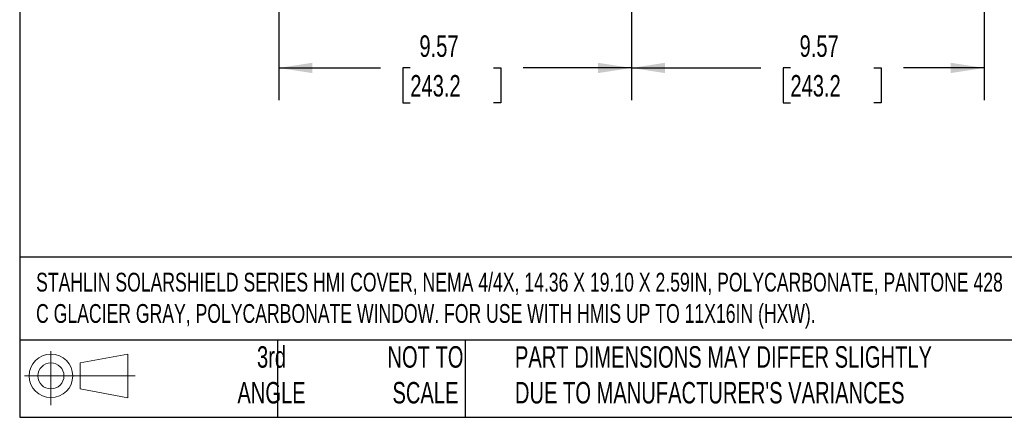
# Model space of a CAD drawing. Header units: inches. Extents: x 1.7 to 75.2, y 1.7 to 57.7.
# Tile 1 of 27: x 1.7 to 28.5, y 1.7 to 12.6. Entities that reach past the tile are written whole.
import ezdxf

# ---------------------------------------------------------------- set-up
doc = ezdxf.new("R2010")
doc.units = ezdxf.units.IN
doc.header["$LTSCALE"] = 7
doc.header["$MEASUREMENT"] = 0
doc.layers.add('DIMENSIONS', color=140, linetype='Continuous', lineweight=25)
doc.layers.add('TEXT', color=140, linetype='Continuous', lineweight=25)
doc.styles.add('SLDTEXTSTYLE0', font='TXT', dxfattribs={"width": 0.7})
doc.dimstyles.new('SLDDIMSTYLE0', dxfattribs={"dimtxt": 0.594727, "dimasz": 0.91, "dimexe": 0, "dimexo": 0.0625, "dimgap": 0.148682, "dimtad": 0, "dimtih": 1, "dimtoh": 1, "dimrnd": 1e-09, "dimzin": 12, "dimdsep": 46, "dimtxsty": 'SLDTEXTSTYLE0', "dimsah": 1, "dimcen": 0.09, "dimadec": 0, "dimazin": 3, "dimtfac": 1, "dimtofl": 0, "dimtmove": 0, "dimatfit": 3, "dimfxl": 0, "dimfrac": 2, "dimtolj": 1, "dimtzin": 12, "dimarcsym": 0})

# ---------------------------------------------------------------- blocks, each defined once
blk = doc.blocks.new('Block11')
at = {"color": 7, "linetype": 'Continuous', "lineweight": 18}
for p, q in [((0.713, 1.464), (0.713, 0)), ((1.51, 1.148), (2.804, 1.387)), ((2.804, 1.387), (2.804, 0.202)), ((1.51, 0.44), (1.51, 1.148)), ((0, 0.794), (2.997, 0.794)), ((1.51, 0.44), (2.804, 0.202))]:
    blk.add_line(p, q, dxfattribs=at)
for radius in [0.593, 0.354]:
    blk.add_circle((0.713, 0.794), radius, dxfattribs=at)
blk = doc.blocks.new('Block12')
at = {"color": 7, "linetype": 'Continuous'}
blk.add_blockref('Block11', (0, 0), dxfattribs=at)
blk = doc.blocks.new('_D')
at = {"layer": 'DIMENSIONS'}
for p, q in [((8.779, 22.191), (8.779, 10.368)), ((18.352, 14.437), (18.352, 10.368)), ((8.779, 11.243), (11.544, 11.243)), ((12.35, 11.243), (12.15, 11.243)), ((12.15, 11.243), (12.15, 10.298)), ((14.612, 11.243), (14.811, 11.243)), ((14.811, 11.243), (14.811, 10.298)), ((18.352, 11.243), (15.417, 11.243)), ((12.15, 10.298), (12.35, 10.298)), ((14.811, 10.298), (14.612, 10.298))]:
    blk.add_line(p, q, dxfattribs=at)
for points in [[(8.779, 11.243), (9.689, 11.103), (9.689, 11.383)], [(18.352, 11.243), (17.442, 11.383), (17.442, 11.103)]]:
    blk.add_solid(points, dxfattribs=at)
at = {"layer": 'DIMENSIONS', "char_height": 0.5833, "attachment_point": 1, "style": 'SLDTEXTSTYLE0'}
for s, insert in [('9.57', (12.597, 12.128)), ('243.2', (12.35, 11.05))]:
    blk.add_mtext(s, dxfattribs=dict(at, insert=insert))
blk = doc.blocks.new('_D_1')
at = {"layer": 'DIMENSIONS'}
for p, q in [((27.925, 22.191), (27.925, 10.368)), ((18.352, 14.437), (18.352, 10.368)), ((18.352, 11.243), (21.859, 11.243)), ((22.665, 11.243), (22.466, 11.243)), ((22.466, 11.243), (22.466, 10.298)), ((24.927, 11.243), (25.127, 11.243)), ((25.127, 11.243), (25.127, 10.298)), ((27.925, 11.243), (25.733, 11.243)), ((22.466, 10.298), (22.665, 10.298)), ((25.127, 10.298), (24.927, 10.298))]:
    blk.add_line(p, q, dxfattribs=at)
for points in [[(18.352, 11.243), (19.262, 11.103), (19.262, 11.383)], [(27.925, 11.243), (27.015, 11.383), (27.015, 11.103)]]:
    blk.add_solid(points, dxfattribs=at)
at = {"layer": 'DIMENSIONS', "char_height": 0.5833, "attachment_point": 1, "style": 'SLDTEXTSTYLE0'}
for s, insert in [('9.57', (22.913, 12.128)), ('243.2', (22.665, 11.05))]:
    blk.add_mtext(s, dxfattribs=dict(at, insert=insert))

msp = doc.modelspace()

# ---------------------------------------------------------------- linework, layer by layer
at = {"layer": 'TEXT'}
for p, q in [((1.75, 57.75), (1.75, 1.75)), ((75.25, 6.098), (1.75, 6.098)), ((75.25, 3.85), (1.75, 3.85)), ((8.75, 3.85), (8.75, 1.75)), ((13.838, 3.85), (13.838, 1.75)), ((1.75, 1.75), (75.25, 1.75))]:
    msp.add_line(p, q, dxfattribs=at)

# ---------------------------------------------------------------- block references
msp.add_blockref('Block12', (1.884, 2.082), dxfattribs=at)

# ---------------------------------------------------------------- texts
at = {"layer": 'TEXT', "style": 'SLDTEXTSTYLE0'}
for s, insert, char_height, attachment_point in [('STAHLIN SOLARSHIELD SERIES HMI COVER, NEMA 4/4X, 14.36 X 19.10 X 2.59IN, POLYCARBONATE, PANTONE 428 ^JC GLACIER GRAY, POLYCARBONATE WINDOW. FOR USE WITH HMIS UP TO 11X16IN (HXW).', (2.195, 5.678), 0.510417, 1), ('3rd^JANGLE', (8.584, 3.683), 0.5833, 2), ('NOT TO^JSCALE', (12.761, 3.683), 0.58333, 2), ("PART DIMENSIONS MAY DIFFER SLIGHTLY ^JDUE TO MANUFACTURER'S VARIANCES", (15.19, 3.683), 0.58333, 1)]:
    msp.add_mtext(s, dxfattribs=dict(at, insert=insert, char_height=char_height, attachment_point=attachment_point))

# ---------------------------------------------------------------- dimensions: what is measured, and where the dimension line sits
at = {"layer": 'DIMENSIONS'}
for p1, picture, middle in [((8.779, 22.541), '_D', (13.481, 11.243)), ((27.925, 22.541), '_D_1', (23.796, 11.243))]:
    dim = msp.add_linear_dim(base=(18.352, 11.243), p1=p1, p2=(18.352, 14.787), angle=0, dimstyle='SLDDIMSTYLE0', dxfattribs=at)
    dim.commit()
    dim.dimension.update_dxf_attribs({"geometry": picture, "text_midpoint": middle, "dimtype": 160})

doc.saveas('drawing.dxf')
